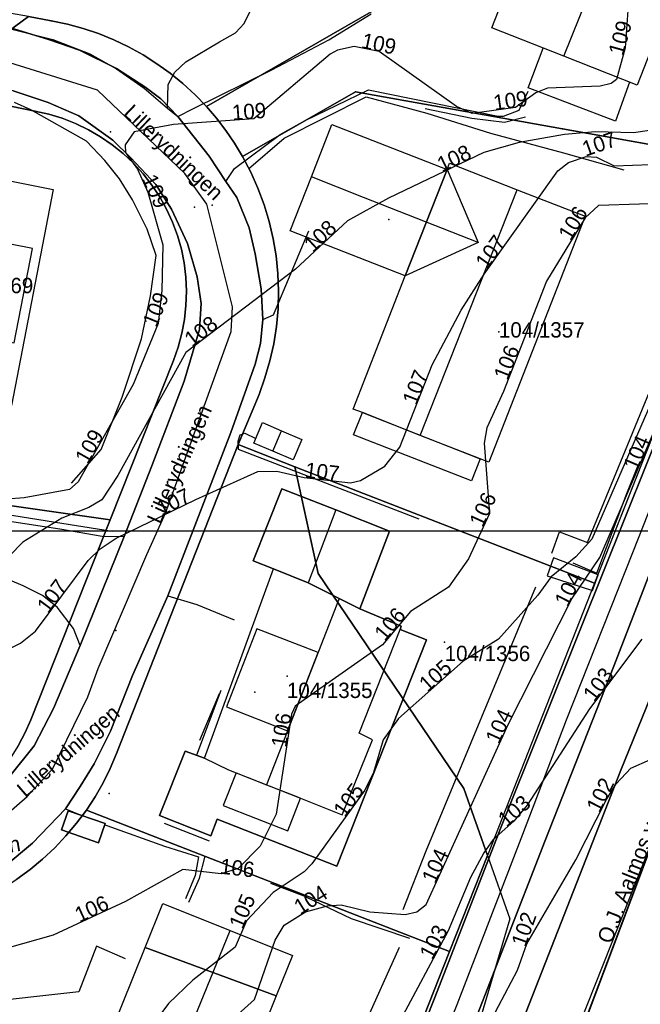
# Model space of a CAD drawing. Header units: inches. Extents: x 92348 to 92653, y 1600225 to 1600392.
# Tile 12 of 14: x 92551 to 92592, y 1600269 to 1600333. Entities that reach past the tile are written whole.
import ezdxf

# ---------------------------------------------------------------- set-up
doc = ezdxf.new("R2010")
doc.units = ezdxf.units.IN
doc.header["$MEASUREMENT"] = 0
for name, color, linetype in [('Adresse', 10, 'Continuous'), ('AnnenBygning', 10, 'Continuous'), ('AnnetVegarealAvgrensning', 10, 'Continuous'), ('ArealressursFlate', 10, 'Continuous'), ('ArealressursGrense', 10, 'Continuous'), ('Bestillingspolygon', 10, 'Continuous'), ('Bygning', 10, 'Continuous'), ('Bygningsdelelinje', 10, 'Continuous'), ('Bygningslinje', 10, 'Continuous'), ('Eiendomsgrense', 10, 'Continuous'), ('elveg20_v_kartverket_255_veglenke', 10, 'Continuous'), ('GatenavnTekst', 10, 'Continuous'), ('Gidtekst', 10, 'Continuous'), ('Gjerde', 10, 'Continuous'), ('GnrBnrTekst', 10, 'Continuous'), ('Hekk', 10, 'Continuous'), ('HoydeTekst', 10, 'Continuous'), ('HøydeKurve', 10, 'Continuous'), ('KantUtsnitt', 10, 'Continuous'), ('Kumlokk', 10, 'Continuous'), ('MurLoddrett', 10, 'Continuous'), ('Mønelinje', 10, 'Continuous'), ('Rutenett', 10, 'Continuous'), ('Takkant', 10, 'Continuous'), ('Taksprang', 10, 'Continuous'), ('TaksprangBunn', 10, 'Continuous'), ('Teig', 10, 'Continuous'), ('Teiggrensepunkt', 10, 'Continuous'), ('Trapp', 10, 'Continuous'), ('VegAnnenAvgrensning', 10, 'Continuous'), ('Vegdekkekant', 10, 'Continuous'), ('VegGåendeOgSyklende', 10, 'Continuous'), ('VegKjørende', 10, 'Continuous'), ('Veranda', 10, 'Continuous')]:
    doc.layers.add(name, color=color, linetype=linetype)

msp = doc.modelspace()

# ---------------------------------------------------------------- linework, layer by layer
at = {"layer": 'Adresse'}
for p in [(92575.21, 1600320.297), (92566.484, 1600289.483)]:
    msp.add_point(p, dxfattribs=at)
at = {"layer": 'AnnenBygning'}
for points in [[(92566.41, 1600305.72, 108.85), (92566.98, 1600307.05, 108.85), (92568.22, 1600306.52, 109.23), (92569.54, 1600305.96, 108.85), (92568.98, 1600304.63, 108.85), (92567.66, 1600305.2, 109.23)], [(92553.89, 1600280.51, 107.84), (92554.33, 1600281.76, 107.6), (92556.74, 1600280.92, 107.6), (92556.3, 1600279.67, 107.84)]]:
    msp.add_polyline3d(points, close=True, dxfattribs=at)
at = {"layer": 'AnnetVegarealAvgrensning'}
msp.add_line((92554.14, 1600281.88, 106.48), (92555.22, 1600281.44, 106.48), dxfattribs=at)
for points in [[(92560.79, 1600327.55, 109.05), (92560.84, 1600329.09, 109.06), (92561.27, 1600329.89, 109), (92562, 1600330.57, 108.99), (92564.18, 1600331.86, 108.98), (92565.23, 1600332.44, 108.98), (92565.8, 1600333.05, 109), (92566.4, 1600334.29, 109.13), (92566.64, 1600336.5, 109.11)], [(92561.46, 1600326.99, 109.03), (92562.5, 1600327.53, 109.07), (92567.6, 1600330.03, 109.09), (92571.31, 1600331.99, 109.14), (92574.06, 1600333.68, 109.22)], [(92564.6, 1600322.77, 108.63), (92565.15, 1600323.62, 108.75), (92568.13, 1600325.83, 108.89), (92569.77, 1600326.74, 108.92), (92573.9, 1600328.74, 109.02)], [(92573.9, 1600328.74, 109.02), (92582.35, 1600327.01, 109.17), (92582.68, 1600327.01, 109.17), (92583.71, 1600327.42, 109.17), (92584.3, 1600328.65, 109.17)], [(92567.01, 1600313.78, 107.87), (92567.7, 1600314.08, 107.88), (92570.01, 1600319.54, 107.92)], [(92577.2, 1600300.76, 106.72), (92565.42, 1600305.29, 107.53), (92565.4, 1600305.84, 107.53), (92565.53, 1600306.26, 107.57), (92565.84, 1600306.36, 107.61), (92566.54, 1600306.02, 107.61)], [(92547.2, 1600301.22, 108.75), (92550.5, 1600300.64, 107.97), (92553.79, 1600300.13, 107.4), (92556.54, 1600299.65, 106.84), (92557.97, 1600299.64, 106.84)], [(92555.11, 1600292.53, 106.42), (92554.67, 1600293.63, 106.58), (92553.61, 1600295.03, 106.85), (92552.65, 1600295.78, 107.05), (92551.4, 1600296.42, 107.41), (92549.49, 1600297.21, 107.86), (92546.83, 1600297.86, 108.43)], [(92560.81, 1600295.77, 106.84), (92562.71, 1600295.2, 106.89), (92565.13, 1600294.2, 106.84)], [(92556.72, 1600280.85, 106.48), (92556.85, 1600280.79, 106.48), (92560.61, 1600279.45, 106.23), (92562.81, 1600278.75, 106.25), (92562.59, 1600277.55, 106.14), (92561.97, 1600276.02, 106.13)], [(92558.06, 1600272.1, 106.14), (92556.18, 1600272.93, 106.14), (92555.02, 1600269.96, 106.14), (92548.18, 1600269.21, 106.09)]]:
    msp.add_polyline3d(points, dxfattribs=at)
at = {"layer": 'ArealressursFlate'}
for points in [[(92626.35, 1600369.82), (92572.99, 1600228.22), (92572.49, 1600228.47), (92566.53, 1600231.48), (92559.38, 1600234.52), (92559.38, 1600234.53), (92561.78, 1600234.11), (92563.98, 1600234.03), (92566.17, 1600234.51), (92567.97, 1600235.26), (92569.89, 1600236.6), (92571.18, 1600237.88), (92572.19, 1600239.49), (92573.07, 1600240.91), (92575.81, 1600247.75), (92583.15, 1600266.06), (92590.33, 1600284.4), (92595.33, 1600296.7)], [(92550.16, 1600278.1), (92552, 1600279.65), (92554.14, 1600281.88), (92555.11, 1600283.34), (92556.02, 1600284.81), (92557.08, 1600286.94), (92558.52, 1600290.57), (92560.81, 1600295.77), (92564.93, 1600306.41), (92566.51, 1600310.85), (92566.85, 1600312.2), (92567.01, 1600313.78), (92566.9, 1600315.76), (92566.51, 1600318.05), (92566.11, 1600319.75), (92565.32, 1600321.73), (92564.6, 1600322.77), (92563.5, 1600324.42), (92561.46, 1600326.99), (92560.36, 1600328.15), (92559.32, 1600328.94), (92557.48, 1600330.13), (92555.06, 1600331.31), (92553.05, 1600332.02), (92550.78, 1600332.72)], [(92550.78, 1600332.72), (92553.05, 1600332.02), (92555.06, 1600331.31), (92557.48, 1600330.13), (92559.32, 1600328.94), (92560.36, 1600328.15), (92561.46, 1600326.99), (92563.5, 1600324.42), (92564.6, 1600322.77), (92565.32, 1600321.73), (92566.11, 1600319.75), (92566.51, 1600318.05), (92566.9, 1600315.76), (92567.01, 1600313.78), (92566.85, 1600312.2), (92566.51, 1600310.85), (92564.93, 1600306.41), (92560.81, 1600295.77), (92558.52, 1600290.57), (92557.08, 1600286.94), (92556.02, 1600284.81), (92555.11, 1600283.34), (92554.14, 1600281.88), (92552, 1600279.65), (92550.16, 1600278.1)], [(92550.52, 1600284.02), (92552.11, 1600286), (92553.36, 1600288.42), (92555.11, 1600292.53), (92557.97, 1600299.64), (92559.78, 1600304.24), (92561.88, 1600309.76), (92562.88, 1600313.11), (92562.99, 1600314.82), (92562.72, 1600316.54), (92562.1, 1600318.73), (92561.05, 1600320.96), (92560.04, 1600322.56), (92558.4, 1600324.3), (92557.23, 1600325.46), (92555.01, 1600327.04), (92553.01, 1600327.9), (92550.74, 1600328.67)], [(92550.74, 1600328.67), (92553.01, 1600327.9), (92555.01, 1600327.04), (92557.23, 1600325.46), (92558.4, 1600324.3), (92560.04, 1600322.56), (92561.05, 1600320.96), (92562.1, 1600318.73), (92562.72, 1600316.54), (92562.99, 1600314.82), (92562.88, 1600313.11), (92561.88, 1600309.76), (92559.78, 1600304.24), (92557.97, 1600299.64), (92555.11, 1600292.53), (92553.36, 1600288.42), (92552.11, 1600286), (92550.52, 1600284.02)], [(92594.89, 1600311.54), (92587.74, 1600293.72), (92582.49, 1600280.61), (92578.21, 1600269.58), (92572.58, 1600255.42), (92568.21, 1600244.6), (92567.23, 1600242.92), (92566.1, 1600241.59), (92564.07, 1600240.6), (92561.83, 1600240.47), (92558.32, 1600241.01), (92552.6, 1600242.66), (92544.26, 1600245.66)], [(92544.26, 1600245.66), (92552.6, 1600242.66), (92558.32, 1600241.01), (92561.83, 1600240.47), (92564.07, 1600240.6), (92566.1, 1600241.59), (92567.23, 1600242.92), (92568.21, 1600244.6), (92572.58, 1600255.42), (92578.21, 1600269.58), (92582.49, 1600280.61), (92587.74, 1600293.72), (92594.89, 1600311.54)], [(92593.14, 1600299.61), (92589.87, 1600291.18), (92585.4, 1600279.82), (92580.05, 1600266.09)]]:
    msp.add_lwpolyline(points, dxfattribs=at)
msp.add_lwpolyline([(92612.85, 1600341.61), (92610.54, 1600335.38), (92607.01, 1600326.42), (92602.86, 1600315.86), (92599.64, 1600307.59), (92595.33, 1600296.7), (92590.33, 1600284.4), (92583.15, 1600266.06), (92575.81, 1600247.75), (92573.07, 1600240.91), (92571.36, 1600241.63), (92570.97, 1600242.22), (92570.89, 1600242.96), (92574.2, 1600251.42), (92580.05, 1600266.09), (92585.4, 1600279.82), (92589.87, 1600291.18), (92593.14, 1600299.61), (92597.21, 1600310.1), (92601.59, 1600321.17), (92609.85, 1600341.77), (92610.3, 1600342.1), (92610.98, 1600342.26), (92611.51, 1600342.18)], close=True, dxfattribs=at)
at = {"layer": 'ArealressursGrense'}
msp.add_line((92555.11, 1600292.53), (92557.97, 1600299.64), dxfattribs=at)
for points in [[(92609.89, 1600349.92), (92594.89, 1600311.54), (92587.74, 1600293.72), (92582.49, 1600280.61), (92578.21, 1600269.58), (92572.58, 1600255.42), (92568.21, 1600244.6), (92567.23, 1600242.92), (92566.1, 1600241.59), (92564.07, 1600240.6), (92561.83, 1600240.47), (92558.32, 1600241.01), (92552.6, 1600242.66), (92544.26, 1600245.66), (92532.08, 1600248.6), (92524.98, 1600249.68), (92517.35, 1600250.15), (92506.29, 1600250.34)], [(92612.85, 1600341.61), (92611.51, 1600342.18), (92610.98, 1600342.26), (92610.3, 1600342.1), (92609.85, 1600341.77), (92601.59, 1600321.17), (92597.21, 1600310.1), (92593.14, 1600299.61), (92589.87, 1600291.18), (92585.4, 1600279.82), (92580.05, 1600266.09), (92574.2, 1600251.42), (92570.89, 1600242.96), (92570.97, 1600242.22), (92571.36, 1600241.63), (92573.07, 1600240.91)], [(92612.85, 1600341.61), (92610.54, 1600335.38), (92607.01, 1600326.42), (92602.86, 1600315.86), (92599.64, 1600307.59), (92595.33, 1600296.7), (92590.33, 1600284.4), (92583.15, 1600266.06), (92575.81, 1600247.75), (92573.07, 1600240.91)], [(92550.78, 1600332.72), (92553.05, 1600332.02), (92555.06, 1600331.31), (92557.48, 1600330.13), (92559.32, 1600328.94)], [(92557.97, 1600299.64), (92559.78, 1600304.24), (92561.88, 1600309.76), (92562.88, 1600313.11), (92562.99, 1600314.82), (92562.72, 1600316.54), (92562.1, 1600318.73), (92561.05, 1600320.96), (92560.04, 1600322.56), (92558.4, 1600324.3), (92557.23, 1600325.46), (92555.01, 1600327.04), (92553.01, 1600327.9), (92550.74, 1600328.67), (92546.17, 1600329.42)], [(92559.32, 1600328.94), (92560.36, 1600328.15), (92561.46, 1600326.99)], [(92561.46, 1600326.99), (92563.5, 1600324.42), (92564.6, 1600322.77)], [(92564.6, 1600322.77), (92565.32, 1600321.73), (92566.11, 1600319.75), (92566.51, 1600318.05), (92566.9, 1600315.76), (92567.01, 1600313.78)], [(92567.01, 1600313.78), (92566.85, 1600312.2), (92566.51, 1600310.85), (92564.93, 1600306.41), (92560.81, 1600295.77)], [(92554.14, 1600281.88), (92555.11, 1600283.34), (92556.02, 1600284.81), (92557.08, 1600286.94), (92558.52, 1600290.57), (92560.81, 1600295.77)], [(92555.11, 1600292.53), (92553.36, 1600288.42), (92552.11, 1600286), (92550.52, 1600284.02), (92548.86, 1600282.42), (92547.17, 1600281.19), (92544.69, 1600279.89), (92542.41, 1600279.3), (92540.53, 1600279.09), (92538.04, 1600279.17), (92531.43, 1600279.34)], [(92554.14, 1600281.88), (92552, 1600279.65), (92550.16, 1600278.1), (92547.92, 1600276.77), (92545.16, 1600275.68), (92542, 1600275.13)]]:
    msp.add_lwpolyline(points, dxfattribs=at)
at = {"layer": 'Bestillingspolygon'}
msp.add_lwpolyline([(92626.349, 1600369.817), (92451.714, 1600386.577), (92380.721, 1600373.117), (92356.874, 1600346.697), (92347.8, 1600302.329), (92365.622, 1600254.393), (92417.025, 1600227.014), (92571.817, 1600225.094)], close=True, dxfattribs=at)
at = {"layer": 'Bygning'}
for points in [[(92595.9, 1600340.52, 112.86), (92591.39, 1600329.04, 112.86), (92586.62, 1600330.92, 115.43), (92581.92, 1600332.77, 112.86), (92586.19, 1600343.66, 112.87)], [(92576.28, 1600316.61, 111.02), (92568.79, 1600319.54, 111.02), (92570.17, 1600323.06, 112.96), (92571.51, 1600326.48, 111.02), (92579.01, 1600323.54, 111.07)], [(92549.85, 1600322.93, 116.72), (92553.35, 1600322.25, 113.45), (92550.63, 1600308.17, 113.45), (92547.12, 1600308.85, 116.72), (92543.9, 1600309.47, 116.72), (92540.22, 1600310.18, 113.45), (92542.94, 1600324.27, 113.45), (92546.63, 1600323.56, 116.72)], [(92576.28, 1600316.61, 111.02), (92579.01, 1600323.54, 111.07), (92579.17, 1600323.96, 111.07), (92583.58, 1600322.23, 113.54), (92588, 1600320.5, 111.07), (92581.73, 1600304.48, 111.07), (92581.17, 1600304.7, 111.38), (92580.61, 1600303.25, 109.15), (92572.92, 1600306.26, 109.11), (92573.49, 1600307.7, 109.11), (92572.89, 1600307.93, 111.07)], [(92573.33, 1600294.91, 109.21), (92569.95, 1600296.61, 109.62), (92567.7, 1600297.53, 109.88), (92566.37, 1600298.04, 109.21), (92568.25, 1600302.74, 109.21), (92571.76, 1600301.36, 111.33), (92575.26, 1600299.97, 109.21)], [(92563.2, 1600285.19, 109.89), (92567.7, 1600297.53, 109.88), (92569.95, 1600296.61, 109.62), (92573.33, 1600294.91, 109.21), (92576.03, 1600293.79, 109.86), (92575.95, 1600293.57, 109.86), (92577.67, 1600292.89, 107.4), (92571.83, 1600278.15, 107.4), (92564.04, 1600281.22, 107.46), (92563.61, 1600280.13, 107.46), (92560.28, 1600281.44, 107.46), (92561.94, 1600285.65, 107.48)], [(92567.87, 1600269.69, 108.76), (92559.33, 1600272.84, 108.76), (92560.49, 1600275.72, 108.76), (92564.88, 1600273.96, 111.04), (92568.93, 1600272.33, 108.76)], [(92567.87, 1600269.69, 108.76), (92565.91, 1600264.8, 108.76), (92566.94, 1600264.4, 106.24), (92561.41, 1600250.68, 106.24), (92552.61, 1600254.23, 106.24), (92553.88, 1600257.37, 106.24), (92553.21, 1600257.62, 108.76), (92559.33, 1600272.84, 108.76)]]:
    msp.add_polyline3d(points, close=True, dxfattribs=at)
at = {"layer": 'Bygningsdelelinje'}
for p, q in [((92576.28, 1600316.61, 111.02), (92579.01, 1600323.54, 111.07)), ((92567.87, 1600269.69, 108.76), (92559.33, 1600272.84, 108.76))]:
    msp.add_line(p, q, dxfattribs=at)
msp.add_polyline3d([(92567.7, 1600297.53, 109.88), (92569.95, 1600296.61, 109.62), (92573.33, 1600294.91, 109.21)], dxfattribs=at)
at = {"layer": 'Bygningslinje'}
for points in [[(92579.01, 1600323.54, 111.07), (92581.03, 1600318.78, 112.96), (92576.28, 1600316.61, 111.02)], [(92546.29, 1600313.14, 117.86), (92550.81, 1600312.26, 116.15), (92551.99, 1600318.4, 116.15), (92547.47, 1600319.28, 117.86), (92546.29, 1600313.14, 117.86)], [(92570.61, 1600292.08, 113.35), (92566.61, 1600293.62, 111.92), (92564.63, 1600288.52, 111.92), (92568.62, 1600286.96, 113.35), (92570.61, 1600292.08, 113.35)]]:
    msp.add_polyline3d(points, dxfattribs=at)
at = {"layer": 'Eiendomsgrense'}
for p, q in [((92551.74, 1600333.52), (92545.27, 1600328.76)), ((92553.22, 1600333.24), (92551.74, 1600333.52)), ((92563.34, 1600327.65), (92574.21, 1600333.9)), ((92545.27, 1600328.76), (92552.15, 1600327.34)), ((92565.69, 1600324.39), (92573.04, 1600328.61)), ((92573.04, 1600328.61), (92586.53, 1600326.19)), ((92586.53, 1600326.19), (92599.38, 1600323.89)), ((92599.38, 1600323.89), (92588.61, 1600296.58)), ((92561.19, 1600311.1), (92557.06, 1600300.72)), ((92565.4, 1600305.62), (92566.76, 1600308.89)), ((92557.48, 1600285.48), (92565.4, 1600305.62)), ((92565.4, 1600305.62), (92569.1, 1600304.18)), ((92557.06, 1600300.72), (92530.91, 1600304.42)), ((92569.1, 1600304.18), (92588.61, 1600296.58)), ((92569.1, 1600304.18), (92570.62, 1600297.22)), ((92557.06, 1600300.72), (92551.89, 1600287.68)), ((92570.62, 1600297.22), (92580.1, 1600283.21)), ((92588.61, 1600296.58), (92581.64, 1600278.84)), ((92580.1, 1600283.21), (92581.64, 1600278.84)), ((92555.51, 1600281.8), (92579.16, 1600272.59)), ((92581.64, 1600278.84), (92579.16, 1600272.59)), ((92581.64, 1600278.84), (92583.09, 1600274.71)), ((92583.09, 1600274.71), (92580.57, 1600266.21)), ((92579.16, 1600272.59), (92567.91, 1600244.1))]:
    msp.add_line(p, q, dxfattribs=at)
for points in [[(92563.34, 1600327.65), (92562.59, 1600328.42), (92561.8, 1600329.14), (92560.97, 1600329.82), (92560.11, 1600330.44), (92559.2, 1600331.01), (92558.26, 1600331.53), (92557.3, 1600331.99), (92556.31, 1600332.4), (92555.3, 1600332.74), (92554.27, 1600333.02), (92553.22, 1600333.24)], [(92552.15, 1600327.34), (92553.06, 1600327.14), (92553.94, 1600326.88), (92554.8, 1600326.54), (92555.64, 1600326.14), (92556.44, 1600325.68), (92557.19, 1600325.16), (92557.91, 1600324.58), (92558.59, 1600323.95), (92559.21, 1600323.26), (92559.77, 1600322.53), (92560.29, 1600321.76), (92560.74, 1600320.96), (92561.12, 1600320.12), (92561.44, 1600319.25), (92561.7, 1600318.36), (92561.88, 1600317.46), (92561.99, 1600316.53), (92562.03, 1600315.61), (92562, 1600314.69), (92561.9, 1600313.78), (92561.74, 1600312.87), (92561.5, 1600311.97), (92561.19, 1600311.1)], [(92565.69, 1600324.39), (92565.17, 1600325.26), (92564.6, 1600326.09), (92563.99, 1600326.88), (92563.34, 1600327.65)], [(92566.76, 1600308.89), (92567.14, 1600309.97), (92567.47, 1600311.07), (92567.72, 1600312.19), (92567.89, 1600313.32), (92568, 1600314.46), (92568.03, 1600315.61), (92567.98, 1600316.76), (92567.87, 1600317.91), (92567.68, 1600319.03), (92567.42, 1600320.15), (92567.09, 1600321.25), (92566.69, 1600322.33), (92566.23, 1600323.38), (92565.69, 1600324.39)], [(92551.89, 1600287.68), (92551.52, 1600286.85), (92551.08, 1600286.04), (92550.6, 1600285.27), (92550.05, 1600284.54), (92549.44, 1600283.86), (92548.79, 1600283.21), (92548.08, 1600282.63), (92547.34, 1600282.1), (92546.56, 1600281.62), (92545.74, 1600281.21), (92544.9, 1600280.86), (92544.02, 1600280.58), (92543.14, 1600280.36), (92542.23, 1600280.21), (92541.32, 1600280.14), (92540.41, 1600280.13)], [(92555.51, 1600281.8), (92556.08, 1600282.67), (92556.6, 1600283.58), (92557.06, 1600284.52), (92557.48, 1600285.48)], [(92549.15, 1600276.19), (92550.09, 1600276.72), (92550.98, 1600277.3), (92551.85, 1600277.93), (92552.66, 1600278.61), (92553.45, 1600279.34), (92554.18, 1600280.12), (92554.87, 1600280.94), (92555.51, 1600281.8)]]:
    msp.add_lwpolyline(points, dxfattribs=at)
at = {"layer": 'elveg20_v_kartverket_255_veglenke'}
for points in [[(92609.557, 1600345.286, 105.089), (92607.681, 1600340.544, 105.159), (92603.309, 1600329.323, 105.049), (92599.177, 1600318.829, 104.949), (92595.185, 1600308.897, 104.699), (92591.102, 1600298.558, 104.219), (92586.777, 1600287.67, 103.909), (92583.935, 1600280.204, 103.719), (92579.644, 1600269.118, 103.279), (92575.997, 1600260.122, 102.839), (92570.998, 1600247.423, 102.319), (92568.778, 1600242.507, 102.169), (92568.344, 1600241.643, 102.089)], [(92473.431, 1600274.052, 108.94), (92476.608, 1600273.794, 108.939), (92484.016, 1600273.915, 108.639), (92490.619, 1600274.079, 108.239), (92497.493, 1600274.663, 108.139), (92508.799, 1600276.36, 107.739), (92513.372, 1600276.882, 107.539), (92525.56, 1600277.439, 107.139), (92536.529, 1600276.808, 107.139), (92546.738, 1600278.428, 107.239), (92551.65, 1600282.683, 107.239), (92553.326, 1600284.504, 107.339), (92555.603, 1600289.175, 107.439), (92556.274, 1600291.026, 107.439), (92559.459, 1600298.466, 107.839), (92560.673, 1600301.157, 107.939), (92564.952, 1600312.984, 108.639), (92565.039, 1600314.593, 108.939), (92563.365, 1600321.29, 109.439), (92561.921, 1600323.293, 109.639), (92556.228, 1600328.706, 110.039), (92548.132, 1600331.243, 110.739), (92545.291, 1600331.745, 110.939), (92526.127, 1600334.906, 111.739)], [(92593.38, 1600282.318, 102.846), (92576.513, 1600239.834, 101.339), (92575.545, 1600238.139, 101.079)]]:
    msp.add_polyline3d(points, dxfattribs=at)
at = {"layer": 'Gidtekst'}
for p in [(92582.386, 1600312.972), (92557.421, 1600293.515), (92578.839, 1600292.737), (92568.595, 1600290.538)]:
    msp.add_point(p, dxfattribs=at)
at = {"layer": 'Gjerde'}
for p, q in [((92590.49, 1600304.89, 106.56), (92592.86, 1600310.65, 106.64)), ((92562.9, 1600286.35, 108.04), (92564.19, 1600289.41, 108.01))]:
    msp.add_line(p, q, dxfattribs=at)
msp.add_polyline3d([(92585.83, 1600298.55, 106.63), (92586.33, 1600299.94, 106.65), (92588.16, 1600299.24, 106.43), (92590.49, 1600304.89, 106.56)], dxfattribs=at)
at = {"layer": 'Hekk'}
for p, q in [((92560.58, 1600280.95, 108.12), (92563.51, 1600279.8, 108.1)), ((92575.88, 1600272.84, 104.07), (92571.15, 1600262.36, 104.04))]:
    msp.add_line(p, q, dxfattribs=at)
for points in [[(92554.53, 1600303.11, 110.05), (92556.47, 1600305.29, 110.05), (92557.84, 1600308.72, 110.05), (92559.11, 1600312.52, 110.13), (92559.68, 1600315.31, 110.17), (92560.06, 1600317.94, 110.17), (92559.47, 1600319.66, 110.17), (92558.51, 1600321.57, 110.17), (92557.66, 1600322.93, 110.17), (92556.71, 1600324.14, 110.17), (92555.51, 1600325.4, 110.17), (92551.89, 1600327.44, 110.34), (92550.82, 1600327.9, 110.34)], [(92576.16, 1600275.32, 105.41), (92577.64, 1600279.15, 105.55), (92584.79, 1600296.35, 106.07)]]:
    msp.add_polyline3d(points, dxfattribs=at)
at = {"layer": 'HøydeKurve'}
for points in [[(92591.05, 1600337.57, 109), (92590.62, 1600331.47, 109), (92590.04, 1600329.41, 109), (92589.7, 1600329.15, 109), (92588.99, 1600328.98, 109), (92585.56, 1600328.85, 109), (92584.8, 1600328.55, 109), (92583.46, 1600327.58, 109), (92580.65, 1600327.19, 109), (92579.63, 1600327.66, 109), (92574.58, 1600331.23, 109), (92572.96, 1600331.57, 109), (92571.88, 1600331.32, 109), (92571.4, 1600331.06, 109), (92566.43, 1600326.85, 109), (92561.18, 1600326.47, 109), (92558.62, 1600325.99, 109), (92558.04, 1600325.16, 109), (92558.05, 1600324.66, 109), (92558.84, 1600323.56, 109), (92559.51, 1600322.07, 109), (92560.5, 1600318.64, 109), (92560.42, 1600315.67, 109), (92560.18, 1600313.5, 109), (92558.55, 1600309.54, 109), (92554.97, 1600303.19, 109), (92554.42, 1600302.69, 109), (92551.46, 1600302.14, 109), (92550.3, 1600302.07, 109)], [(92593.1, 1600326.21, 108), (92591.16, 1600325.94, 108), (92588.68, 1600325.99, 108), (92586.67, 1600325.83, 108), (92583.7, 1600325.31, 108), (92581.41, 1600324.65, 108), (92575.19, 1600321.68, 108), (92572.52, 1600320.19, 108), (92569.13, 1600317.05, 108), (92561.98, 1600311.63, 108), (92557.56, 1600303.61, 108), (92556.52, 1600302.02, 108), (92555.68, 1600301.53, 108), (92553.9, 1600300.82, 108), (92551.36, 1600299.25, 108), (92548.76, 1600296.62, 108)], [(92549.8, 1600291.99, 107), (92551.22, 1600292.68, 107), (92552.19, 1600293.46, 107), (92555.62, 1600298.07, 107), (92556.4, 1600298.83, 107), (92557.46, 1600299.52, 107), (92562.65, 1600302.05, 107), (92566.69, 1600303.86, 107), (92567.91, 1600303.88, 107), (92569.71, 1600303.48, 107), (92572.72, 1600303.13, 107), (92573.36, 1600303.27, 107), (92574.95, 1600304.22, 107), (92575.94, 1600305.45, 107), (92578.05, 1600310.81, 107), (92579.92, 1600314.37, 107), (92581.42, 1600316.73, 107), (92586.22, 1600323.45, 107), (92586.92, 1600323.99, 107), (92588.08, 1600324.39, 107), (92588.74, 1600324.35, 107), (92589.89, 1600323.79, 107), (92592.28, 1600323.86, 107)], [(92594.21, 1600321.38, 106), (92588.88, 1600321.2, 106), (92588, 1600320.4, 106), (92585.49, 1600316.27, 106), (92582.68, 1600309.07, 106), (92581.6, 1600306.72, 106), (92581.43, 1600305.72, 106), (92581.77, 1600301.13, 106), (92580.4, 1600298.18, 106), (92579.11, 1600296.33, 106), (92576.62, 1600294.74, 106), (92574.8, 1600292.58, 106), (92569.11, 1600288.58, 106), (92568.88, 1600288.05, 106), (92567.87, 1600281.54, 106), (92566.83, 1600279.45, 106), (92565.4, 1600278, 106), (92564.3, 1600277.65, 106), (92561.79, 1600277.94, 106), (92558.06, 1600275.84, 106), (92553.34, 1600273.66, 106), (92549.32, 1600272.52, 106)], [(92564.94, 1600268.1, 104), (92566.47, 1600269.45, 104), (92567.8, 1600273.33, 104), (92568.4, 1600274.3, 104), (92569.79, 1600275.17, 104), (92571.23, 1600275.57, 104), (92572.1, 1600275.63, 104), (92573.97, 1600275.17, 104), (92576.27, 1600275, 104), (92577.04, 1600275.17, 104), (92577.64, 1600275.65, 104), (92582.99, 1600287.39, 104), (92587.15, 1600295.57, 104), (92588.96, 1600298.26, 104), (92595.07, 1600312.44, 104)], [(92593.16, 1600310.29, 105), (92588.45, 1600299.45, 105), (92587.39, 1600298.31, 105), (92585.8, 1600297.01, 105), (92584.93, 1600295.81, 105), (92582.36, 1600292.95, 105), (92580.05, 1600291.51, 105), (92575.85, 1600287.78, 105), (92574.85, 1600286.38, 105), (92574.22, 1600284.25, 105), (92573.66, 1600283.1, 105), (92570.19, 1600278.29, 105), (92569.71, 1600277.77, 105), (92567.69, 1600276.43, 105), (92565.94, 1600274.59, 105), (92565.21, 1600272.87, 105), (92562.44, 1600270.71, 105), (92560.86, 1600269.19, 105), (92559.53, 1600267.42, 105)], [(92591.7, 1600292.95, 103), (92588.29, 1600288.4, 103), (92584.24, 1600282.13, 103), (92583.36, 1600281.07, 103), (92582.01, 1600279.89, 103), (92581.4, 1600279.01, 103), (92580.54, 1600277.41, 103), (92579.08, 1600273.94, 103), (92575.81, 1600267.81, 103), (92572.93, 1600261.83, 103), (92571.45, 1600259.71, 103), (92569.25, 1600255.04, 103), (92567.83, 1600252.67, 103), (92566.17, 1600249.33, 103), (92564.97, 1600247.43, 103), (92561.92, 1600245.78, 103), (92559.93, 1600245.13, 103), (92555.93, 1600244.95, 103), (92553.47, 1600245.25, 103), (92553, 1600245.52, 103), (92552.23, 1600246.33, 103), (92551.01, 1600248.15, 103)], [(92550.52, 1600243.76, 102), (92554, 1600243.12, 102), (92560.86, 1600242.25, 102), (92562.3, 1600242.32, 102), (92563.26, 1600242.56, 102), (92564.39, 1600242.99, 102), (92565.42, 1600243.64, 102), (92566.29, 1600244.66, 102), (92570.77, 1600252.61, 102), (92572.02, 1600255.56, 102), (92573.79, 1600258.85, 102), (92575.91, 1600260.59, 102), (92578.99, 1600264.67, 102), (92581.12, 1600266.67, 102), (92583.59, 1600271.37, 102), (92584.2, 1600273.08, 102), (92587.41, 1600278.56, 102), (92589.4, 1600282.5, 102), (92590.03, 1600283.51, 102), (92590.98, 1600284.53, 102), (92592.27, 1600285.1, 102)]]:
    msp.add_polyline3d(points, dxfattribs=at)
at = {"layer": 'KantUtsnitt'}
for q in [(92572.99, 1600228.22), (92577.3, 1600239.65)]:
    msp.add_line((92626.35, 1600369.82), q, dxfattribs=at)
msp.add_lwpolyline([(92626.35, 1600369.82), (92571.82, 1600225.09), (92417.03, 1600227.02), (92365.62, 1600254.39), (92347.8, 1600302.33), (92356.88, 1600346.7), (92380.72, 1600373.12), (92451.71, 1600386.58), (92626.35, 1600369.82)], dxfattribs=at)
msp.add_lwpolyline([(92626.35, 1600369.82), (92571.82, 1600225.09), (92417.03, 1600227.02), (92365.62, 1600254.39), (92347.8, 1600302.33), (92356.88, 1600346.7), (92380.72, 1600373.12), (92451.71, 1600386.58), (92626.35, 1600369.82)], dxfattribs=at)
for points in [[(92432.74, 1600382.98, 127.29), (92451.71, 1600386.58, 127.29), (92626.35, 1600369.82, 127.29), (92571.82, 1600225.09, 127.29), (92417.03, 1600227.02, 127.29), (92365.62, 1600254.39, 127.29), (92347.8, 1600302.33, 127.29), (92356.88, 1600346.7, 127.29), (92380.72, 1600373.12, 127.29), (92432.74, 1600382.98, 127.29)], [(92623.34, 1600370.11, 104.13), (92626.35, 1600369.82, 104.05), (92577.14, 1600239.22, 100.22)]]:
    msp.add_polyline3d(points, dxfattribs=at)
at = {"layer": 'Kumlokk'}
for p in [(92557.09, 1600325.99, 108.9), (92562.56, 1600321.1, 108.46), (92563.71, 1600321.23, 108.53), (92557, 1600282.88, 106.64)]:
    msp.add_point(p, dxfattribs=at)
at = {"layer": 'MurLoddrett'}
for p, q in [((92564.26, 1600289.59, 107.04), (92562.68, 1600285.38, 107.04)), ((92569.8, 1600276.16, 104.51), (92567.53, 1600277.02, 104.86))]:
    msp.add_line(p, q, dxfattribs=at)
for points in [[(92566.08, 1600323.59, 108.81), (92568.4, 1600325.59, 108.96), (92573.75, 1600328.28, 109.06), (92577.69, 1600327.22, 109.04), (92581.85, 1600325.91, 108.38)], [(92577.58, 1600327.53, 109.11), (92580.62, 1600326.9, 109.18), (92582.75, 1600326.62, 109.11), (92584.13, 1600326.97, 109.13)], [(92581.85, 1600325.91, 108.38), (92586.59, 1600324.62, 107.86), (92590.52, 1600323.53, 106.89)], [(92520.9, 1600305.47, 109.8), (92525.57, 1600304.88, 109.72), (92534.97, 1600303.44, 109.68), (92543.88, 1600302, 109.51), (92547.37, 1600301.55, 109.38), (92552.96, 1600300.65, 108.36), (92557.18, 1600299.97, 107.31)], [(92587.2, 1600297.91, 104.79), (92588.76, 1600297.24, 104.81), (92590.73, 1600302.44, 104.92), (92591.44, 1600304.22, 104.96)], [(92562.19, 1600275.8, 106.09), (92562.87, 1600277.36, 106.18), (92563.26, 1600278.81, 106.22)], [(92569.8, 1600276.16, 104.51), (92572.77, 1600274.73, 104.27), (92576.56, 1600273.46, 103.86)]]:
    msp.add_polyline3d(points, dxfattribs=at)
at = {"layer": 'Mønelinje'}
for p, q in [((92586.62, 1600330.92, 115.43), (92594.32, 1600350.15, 115.43)), ((92573.57, 1600321.72, 112.96), (92570.17, 1600323.06, 112.96)), ((92577.26, 1600306.22, 113.54), (92583.58, 1600322.23, 113.54)), ((92581.03, 1600318.78, 112.96), (92573.57, 1600321.72, 112.96)), ((92567.66, 1600305.2, 109.23), (92568.22, 1600306.52, 109.23)), ((92571.76, 1600301.36, 111.33), (92569.95, 1600296.61, 111.33)), ((92571.97, 1600295.59, 113.35), (92567.25, 1600283.45, 113.35)), ((92557.51, 1600255.9, 111.04), (92564.88, 1600273.96, 111.04))]:
    msp.add_line(p, q, dxfattribs=at)
at = {"layer": 'Rutenett'}
msp.add_line((92347.8, 1600300), (92626.349, 1600300), dxfattribs=at)
at = {"layer": 'Takkant'}
for p, q in [((92563.2, 1600285.19, 109.89), (92567.7, 1600297.53, 109.88)), ((92567.87, 1600269.69, 108.76), (92565.91, 1600264.8, 108.76))]:
    msp.add_line(p, q, dxfattribs=at)
for points in [[(92595.9, 1600340.52, 112.86), (92591.39, 1600329.04, 112.86), (92586.62, 1600330.92, 115.43), (92581.92, 1600332.77, 112.86), (92586.19, 1600343.66, 112.87)], [(92576.28, 1600316.61, 111.02), (92568.79, 1600319.54, 111.02), (92570.17, 1600323.06, 112.96), (92571.51, 1600326.48, 111.02), (92579.01, 1600323.54, 111.07)], [(92549.85, 1600322.93, 116.72), (92553.35, 1600322.25, 113.45), (92550.63, 1600308.17, 113.45), (92547.12, 1600308.85, 116.72), (92543.9, 1600309.47, 116.72), (92540.22, 1600310.18, 113.45), (92542.94, 1600324.27, 113.45), (92546.63, 1600323.56, 116.72), (92549.85, 1600322.93, 116.72)], [(92579.01, 1600323.54, 111.07), (92579.17, 1600323.96, 111.07), (92583.58, 1600322.23, 113.54), (92588, 1600320.5, 111.07), (92581.73, 1600304.48, 111.07), (92581.17, 1600304.7, 111.38)], [(92573.49, 1600307.7, 111.41), (92572.89, 1600307.93, 111.07), (92576.28, 1600316.61, 111.02)], [(92581.17, 1600304.7, 109.15), (92580.61, 1600303.25, 109.15), (92572.92, 1600306.26, 109.11), (92573.49, 1600307.7, 109.11)], [(92566.41, 1600305.72, 108.85), (92566.98, 1600307.05, 108.85), (92568.22, 1600306.52, 109.23), (92569.54, 1600305.96, 108.85), (92568.98, 1600304.63, 108.85), (92567.66, 1600305.2, 109.23), (92566.41, 1600305.72, 108.85)], [(92573.33, 1600294.91, 109.21), (92575.26, 1600299.97, 109.21), (92571.76, 1600301.36, 111.33), (92568.25, 1600302.74, 109.21), (92566.37, 1600298.04, 109.21), (92567.7, 1600297.53, 109.88)], [(92575.95, 1600293.57, 109.86), (92576.03, 1600293.79, 109.86), (92573.33, 1600294.91, 112.16)], [(92575.95, 1600293.57, 107.4), (92577.67, 1600292.89, 107.4), (92571.83, 1600278.15, 107.4), (92564.04, 1600281.22, 107.46), (92563.61, 1600280.13, 107.46), (92560.28, 1600281.44, 107.46), (92561.94, 1600285.65, 107.48), (92563.2, 1600285.19, 107.48)], [(92553.89, 1600280.51, 107.84), (92556.3, 1600279.67, 107.84), (92556.74, 1600280.92, 107.6), (92554.33, 1600281.76, 107.6), (92553.89, 1600280.51, 107.84)], [(92559.33, 1600272.84, 108.76), (92560.49, 1600275.72, 108.76), (92564.88, 1600273.96, 111.04), (92568.93, 1600272.33, 108.76), (92567.87, 1600269.69, 108.76)], [(92553.88, 1600257.37, 109.11), (92553.21, 1600257.62, 108.76), (92559.33, 1600272.84, 108.76)]]:
    msp.add_polyline3d(points, dxfattribs=at)
at = {"layer": 'Taksprang'}
for p, q in [((92577.26, 1600306.22, 113.54), (92573.49, 1600307.7, 111.41)), ((92581.17, 1600304.7, 111.38), (92577.26, 1600306.22, 113.54)), ((92569.95, 1600296.61, 112.01), (92567.7, 1600297.53, 109.88)), ((92571.97, 1600295.59, 113.35), (92569.95, 1600296.61, 112.01)), ((92573.33, 1600294.91, 112.16), (92571.97, 1600295.59, 113.35)), ((92573.28, 1600286.81, 109.86), (92575.95, 1600293.57, 109.86)), ((92574.15, 1600286.39, 109.92), (92573.28, 1600286.81, 109.86)), ((92563.2, 1600285.19, 109.89), (92564.78, 1600284.43, 111.26)), ((92564.78, 1600284.43, 111.26), (92565.26, 1600284.24, 111.67)), ((92565.26, 1600284.24, 111.67), (92567.25, 1600283.45, 113.35)), ((92567.25, 1600283.45, 113.35), (92569.16, 1600282.7, 112.03)), ((92569.16, 1600282.7, 112.03), (92569.47, 1600282.57, 111.81))]:
    msp.add_line(p, q, dxfattribs=at)
for points in [[(92569.47, 1600282.57, 111.81), (92572.18, 1600281.5, 109.92), (92574.15, 1600286.39, 109.92)], [(92565.26, 1600284.24, 109.51), (92564.42, 1600282.11, 109.32), (92568.63, 1600280.45, 109.32), (92569.47, 1600282.57, 109.51)]]:
    msp.add_polyline3d(points, dxfattribs=at)
at = {"layer": 'TaksprangBunn'}
for p, q in [((92573.49, 1600307.7, 109.11), (92581.17, 1600304.7, 109.15)), ((92569.95, 1600296.61, 111.33), (92567.7, 1600297.53, 109.88)), ((92573.33, 1600294.91, 109.21), (92569.95, 1600296.61, 111.33)), ((92573.28, 1600286.81, 107.48), (92575.95, 1600293.57, 107.4)), ((92574.15, 1600286.39, 107.48), (92573.28, 1600286.81, 107.48)), ((92563.2, 1600285.19, 107.48), (92564.78, 1600284.43, 107.48)), ((92564.78, 1600284.43, 107.48), (92565.26, 1600284.24, 107.48)), ((92565.26, 1600284.24, 109.51), (92569.47, 1600282.57, 109.51))]:
    msp.add_line(p, q, dxfattribs=at)
for points in [[(92569.47, 1600282.57, 107.48), (92572.18, 1600281.5, 107.48), (92574.15, 1600286.39, 107.48)], [(92565.26, 1600284.24, 107.48), (92564.42, 1600282.11, 107.48), (92568.63, 1600280.45, 107.48), (92569.47, 1600282.57, 107.48)]]:
    msp.add_polyline3d(points, dxfattribs=at)
at = {"layer": 'Teig'}
for points in [[(92551.74, 1600333.52), (92550.49, 1600333.73), (92553.06, 1600356.44), (92553.38, 1600359.22), (92583.03, 1600356.15), (92581.27, 1600351.68), (92578.19, 1600343.91), (92574.21, 1600333.9), (92563.34, 1600327.65), (92562.59, 1600328.42), (92561.8, 1600329.14), (92560.97, 1600329.82), (92560.11, 1600330.44), (92559.2, 1600331.01), (92558.26, 1600331.53), (92557.3, 1600331.99), (92556.31, 1600332.4), (92555.3, 1600332.74), (92554.27, 1600333.02), (92553.22, 1600333.24)], [(92581.27, 1600351.68), (92583.03, 1600356.15), (92610.93, 1600353.26), (92609.94, 1600350.69), (92608.94, 1600348.14), (92604.53, 1600336.92), (92599.38, 1600323.89), (92586.53, 1600326.19), (92573.04, 1600328.61), (92565.69, 1600324.39), (92565.17, 1600325.26), (92564.6, 1600326.09), (92563.99, 1600326.88), (92563.34, 1600327.65), (92574.21, 1600333.9), (92578.19, 1600343.91)], [(92588.61, 1600296.58), (92569.1, 1600304.18), (92565.4, 1600305.62), (92566.76, 1600308.89), (92567.14, 1600309.97), (92567.47, 1600311.07), (92567.72, 1600312.19), (92567.89, 1600313.32), (92568, 1600314.46), (92568.03, 1600315.61), (92567.98, 1600316.76), (92567.87, 1600317.91), (92567.68, 1600319.03), (92567.42, 1600320.15), (92567.09, 1600321.25), (92566.69, 1600322.33), (92566.23, 1600323.38), (92565.69, 1600324.39), (92573.04, 1600328.61), (92586.53, 1600326.19), (92599.38, 1600323.89)], [(92555.51, 1600281.8), (92556.08, 1600282.67), (92556.6, 1600283.58), (92557.06, 1600284.52), (92557.48, 1600285.48), (92565.4, 1600305.62), (92569.1, 1600304.18), (92570.62, 1600297.22), (92580.1, 1600283.21), (92581.64, 1600278.84), (92579.16, 1600272.59)], [(92581.64, 1600278.84), (92580.1, 1600283.21), (92570.62, 1600297.22), (92569.1, 1600304.18), (92588.61, 1600296.58)]]:
    msp.add_lwpolyline(points, close=True, dxfattribs=at)
for points in [[(92551.08, 1600286.04), (92551.52, 1600286.85), (92551.89, 1600287.68), (92557.06, 1600300.72), (92561.19, 1600311.1), (92561.5, 1600311.97), (92561.74, 1600312.87), (92561.9, 1600313.78), (92562, 1600314.69), (92562.03, 1600315.61), (92561.99, 1600316.53), (92561.88, 1600317.46), (92561.7, 1600318.36), (92561.44, 1600319.25), (92561.12, 1600320.12), (92560.74, 1600320.96), (92560.29, 1600321.76), (92559.77, 1600322.53), (92559.21, 1600323.26), (92558.59, 1600323.95), (92557.91, 1600324.58), (92557.19, 1600325.16), (92556.44, 1600325.68), (92555.64, 1600326.14), (92554.8, 1600326.54), (92553.94, 1600326.88), (92553.06, 1600327.14), (92552.15, 1600327.34), (92545.27, 1600328.76), (92551.74, 1600333.52), (92553.22, 1600333.24), (92554.27, 1600333.02), (92555.3, 1600332.74), (92556.31, 1600332.4), (92557.3, 1600331.99), (92558.26, 1600331.53), (92559.2, 1600331.01), (92560.11, 1600330.44), (92560.97, 1600329.82), (92561.8, 1600329.14), (92562.59, 1600328.42), (92563.34, 1600327.65), (92563.99, 1600326.88), (92564.6, 1600326.09), (92565.17, 1600325.26), (92565.69, 1600324.39), (92566.23, 1600323.38), (92566.69, 1600322.33), (92567.09, 1600321.25), (92567.42, 1600320.15), (92567.68, 1600319.03), (92567.87, 1600317.91), (92567.98, 1600316.76), (92568.03, 1600315.61), (92568, 1600314.46), (92567.89, 1600313.32), (92567.72, 1600312.19), (92567.47, 1600311.07), (92567.14, 1600309.97), (92566.76, 1600308.89), (92565.4, 1600305.62), (92557.48, 1600285.48), (92557.06, 1600284.52), (92556.6, 1600283.58), (92556.08, 1600282.67), (92555.51, 1600281.8), (92554.87, 1600280.94), (92554.18, 1600280.12), (92553.45, 1600279.34), (92552.66, 1600278.61), (92551.85, 1600277.93), (92550.98, 1600277.3)], [(92551.74, 1600333.52), (92545.27, 1600328.76)], [(92545.27, 1600328.76), (92552.15, 1600327.34), (92553.06, 1600327.14), (92553.94, 1600326.88), (92554.8, 1600326.54), (92555.64, 1600326.14), (92556.44, 1600325.68), (92557.19, 1600325.16), (92557.91, 1600324.58), (92558.59, 1600323.95), (92559.21, 1600323.26), (92559.77, 1600322.53), (92560.29, 1600321.76), (92560.74, 1600320.96), (92561.12, 1600320.12), (92561.44, 1600319.25), (92561.7, 1600318.36), (92561.88, 1600317.46), (92561.99, 1600316.53), (92562.03, 1600315.61), (92562, 1600314.69), (92561.9, 1600313.78), (92561.74, 1600312.87), (92561.5, 1600311.97), (92561.19, 1600311.1), (92557.06, 1600300.72), (92530.91, 1600304.42)], [(92530.91, 1600304.42), (92557.06, 1600300.72), (92551.89, 1600287.68), (92551.52, 1600286.85), (92551.08, 1600286.04)], [(92550.98, 1600277.3), (92551.85, 1600277.93), (92552.66, 1600278.61), (92553.45, 1600279.34), (92554.18, 1600280.12), (92554.87, 1600280.94), (92555.51, 1600281.8), (92579.16, 1600272.59), (92567.91, 1600244.1)], [(92567.91, 1600244.1), (92579.16, 1600272.59), (92581.64, 1600278.84), (92583.09, 1600274.71), (92580.57, 1600266.21)]]:
    msp.add_lwpolyline(points, dxfattribs=at)
at = {"layer": 'Teiggrensepunkt'}
for p in [(92553.22, 1600333.24), (92573.04, 1600328.61), (92552.15, 1600327.34), (92563.34, 1600327.65), (92586.53, 1600326.19), (92565.69, 1600324.39), (92561.19, 1600311.1), (92566.76, 1600308.89), (92565.4, 1600305.62), (92569.1, 1600304.18), (92557.06, 1600300.72), (92570.62, 1600297.22), (92588.61, 1600296.58), (92551.89, 1600287.68), (92557.48, 1600285.48), (92580.1, 1600283.21), (92555.51, 1600281.8), (92581.64, 1600278.84), (92583.09, 1600274.71), (92579.16, 1600272.59)]:
    msp.add_point(p, dxfattribs=at)
at = {"layer": 'Trapp'}
msp.add_polyline3d([(92588.49, 1600296.11, 103.44), (92588.86, 1600297.13, 103.44), (92585.94, 1600298.25, 105.28), (92585.54, 1600297.06, 105.28)], close=True, dxfattribs=at)
at = {"layer": 'VegAnnenAvgrensning'}
msp.add_line((92555.11, 1600292.53, 106.42), (92557.97, 1600299.64, 106.84), dxfattribs=at)
for points in [[(92542.14, 1600334.29, 110.11), (92550.13, 1600332.81, 109.67), (92553.32, 1600332.01, 109.48), (92555.74, 1600331.09, 109.35), (92557.47, 1600330.1, 109.24), (92559.27, 1600328.84, 109.11), (92560.79, 1600327.55, 109.05)], [(92561.46, 1600326.99, 109.03), (92563.5, 1600324.42, 108.74), (92564.6, 1600322.77, 108.63)], [(92567.01, 1600313.78, 107.87), (92566.85, 1600312.2, 107.76), (92566.51, 1600310.85, 107.68), (92564.93, 1600306.41, 107.42), (92560.81, 1600295.77, 106.84)], [(92554.14, 1600281.88, 106.48), (92552, 1600279.65, 106.45), (92550.16, 1600278.1, 106.41), (92547.92, 1600276.77, 106.38), (92545.16, 1600275.68, 106.31), (92542, 1600275.13, 106.31)]]:
    msp.add_polyline3d(points, dxfattribs=at)
at = {"layer": 'Vegdekkekant'}
msp.add_line((92560.79, 1600327.55, 109.05), (92561.46, 1600326.99, 109.03), dxfattribs=at)
for points in [[(92614.74, 1600363.5, 104.37), (92611.22, 1600353.32, 104.17), (92594.89, 1600311.54, 103.7), (92587.74, 1600293.72, 103.21), (92582.49, 1600280.61, 102.71), (92578.21, 1600269.58, 102.37), (92572.58, 1600255.42, 101.62), (92568.21, 1600244.6, 101.22), (92567.23, 1600242.92, 101.16), (92566.1, 1600241.59, 101.11), (92564.07, 1600240.6, 101.09), (92561.82, 1600240.47, 101.11), (92558.32, 1600241.01, 101.25), (92552.6, 1600242.66, 101.65), (92544.26, 1600245.66, 102.11), (92532.08, 1600248.6, 102.87), (92524.98, 1600249.68, 103.33), (92517.35, 1600250.15, 103.74), (92506.29, 1600250.34, 104.52)], [(92612.85, 1600341.61, 103.82), (92611.51, 1600342.18, 103.95), (92610.98, 1600342.26, 104.04), (92610.3, 1600342.1, 104.09), (92609.85, 1600341.77, 104.17), (92601.59, 1600321.17, 104.1), (92597.21, 1600310.1, 103.7), (92593.14, 1600299.61, 103.31), (92589.87, 1600291.18, 103.07), (92585.4, 1600279.82, 102.68), (92580.05, 1600266.09, 102.15), (92574.2, 1600251.42, 101.55), (92570.89, 1600242.96, 101.11), (92570.97, 1600242.22, 101.03), (92571.36, 1600241.63, 100.92), (92573.07, 1600240.91, 100.41)], [(92612.85, 1600341.61, 103.82), (92610.54, 1600335.38, 103.56), (92607.01, 1600326.42, 103.35), (92602.86, 1600315.86, 103.02), (92599.64, 1600307.59, 102.6), (92595.33, 1600296.7, 102.27), (92590.33, 1600284.4, 101.9), (92583.15, 1600266.06, 101.19), (92575.81, 1600247.75, 100.61), (92573.07, 1600240.91, 100.41)], [(92557.97, 1600299.64, 106.84), (92559.78, 1600304.24, 107.23), (92561.88, 1600309.76, 107.53), (92562.88, 1600313.11, 107.76), (92562.99, 1600314.82, 108), (92562.72, 1600316.54, 108.09), (92562.1, 1600318.73, 108.29), (92561.05, 1600320.96, 108.55), (92560.04, 1600322.56, 108.65), (92558.4, 1600324.3, 108.67), (92557.23, 1600325.46, 108.77), (92555.01, 1600327.04, 109.07), (92553.01, 1600327.9, 109.25), (92550.74, 1600328.67, 109.5), (92546.17, 1600329.42, 109.8)], [(92564.6, 1600322.77, 108.63), (92565.32, 1600321.73, 108.6), (92566.11, 1600319.75, 108.42), (92566.51, 1600318.05, 108.29), (92566.9, 1600315.76, 108.08), (92567.01, 1600313.78, 107.87)], [(92554.14, 1600281.88, 106.48), (92555.11, 1600283.34, 106.48), (92556.02, 1600284.81, 106.5), (92557.08, 1600286.94, 106.5), (92558.52, 1600290.57, 106.56), (92560.81, 1600295.77, 106.84)], [(92555.11, 1600292.53, 106.42), (92553.36, 1600288.42, 106.41), (92552.11, 1600286, 106.35), (92550.52, 1600284.02, 106.33), (92548.86, 1600282.42, 106.3), (92547.17, 1600281.19, 106.24), (92544.69, 1600279.89, 106.22), (92542.41, 1600279.3, 106.22), (92540.53, 1600279.09, 106.18), (92538.04, 1600279.17, 106.16), (92531.43, 1600279.34, 106.27)]]:
    msp.add_polyline3d(points, dxfattribs=at)
at = {"layer": 'VegGåendeOgSyklende'}
for points in [[(92544.26, 1600245.66, 102.11), (92552.6, 1600242.66, 101.65), (92558.32, 1600241.01, 101.25), (92561.82, 1600240.47, 101.11), (92564.07, 1600240.6, 101.09), (92566.1, 1600241.59, 101.11), (92567.23, 1600242.92, 101.16), (92568.21, 1600244.6, 101.22), (92572.58, 1600255.42, 101.62), (92578.21, 1600269.58, 102.37), (92582.49, 1600280.61, 102.71), (92587.74, 1600293.72, 103.21), (92594.89, 1600311.54, 103.7)], [(92593.14, 1600299.61, 103.31), (92589.87, 1600291.18, 103.07), (92585.4, 1600279.82, 102.68), (92580.05, 1600266.09, 102.15)]]:
    msp.add_polyline3d(points, dxfattribs=at)
at = {"layer": 'VegKjørende'}
for points in [[(92550.13, 1600332.81, 109.67), (92553.32, 1600332.01, 109.48), (92555.74, 1600331.09, 109.35), (92557.47, 1600330.1, 109.24), (92559.27, 1600328.84, 109.11), (92560.79, 1600327.55, 109.05), (92561.46, 1600326.99, 109.03), (92563.5, 1600324.42, 108.74), (92564.6, 1600322.77, 108.63), (92565.32, 1600321.73, 108.6), (92566.11, 1600319.75, 108.42), (92566.51, 1600318.05, 108.29), (92566.9, 1600315.76, 108.08), (92567.01, 1600313.78, 107.87), (92566.85, 1600312.2, 107.76), (92566.51, 1600310.85, 107.68), (92564.93, 1600306.41, 107.42), (92560.81, 1600295.77, 106.84), (92558.52, 1600290.57, 106.56), (92557.08, 1600286.94, 106.5), (92556.02, 1600284.81, 106.5), (92555.11, 1600283.34, 106.48), (92554.14, 1600281.88, 106.48), (92552, 1600279.65, 106.45), (92550.16, 1600278.1, 106.41)], [(92550.52, 1600284.02, 106.33), (92552.11, 1600286, 106.35), (92553.36, 1600288.42, 106.41), (92555.11, 1600292.53, 106.42), (92557.97, 1600299.64, 106.84), (92559.78, 1600304.24, 107.23), (92561.88, 1600309.76, 107.53), (92562.88, 1600313.11, 107.76), (92562.99, 1600314.82, 108), (92562.72, 1600316.54, 108.09), (92562.1, 1600318.73, 108.29), (92561.05, 1600320.96, 108.55), (92560.04, 1600322.56, 108.65), (92558.4, 1600324.3, 108.67), (92557.23, 1600325.46, 108.77), (92555.01, 1600327.04, 109.07), (92553.01, 1600327.9, 109.25), (92550.74, 1600328.67, 109.5)]]:
    msp.add_polyline3d(points, dxfattribs=at)
at = {"layer": 'Veranda'}
for points in [[(92590.89, 1600329.24, 111.1), (92589.99, 1600326.69, 111.1), (92584.3, 1600328.87, 111.07), (92585.28, 1600331.45, 111.07)], [(92581.17, 1600304.7, 109.57), (92580.61, 1600303.25, 109.57), (92572.92, 1600306.26, 109.57), (92573.49, 1600307.7, 109.57)], [(92563.2, 1600285.19, 108.25), (92561.94, 1600285.65, 108.25), (92560.28, 1600281.44, 108.25), (92563.61, 1600280.13, 108.25), (92564.04, 1600281.22, 108.25), (92571.83, 1600278.15, 108.25), (92577.67, 1600292.89, 108.25), (92575.95, 1600293.57, 108.25)]]:
    msp.add_polyline3d(points, dxfattribs=at)

# ---------------------------------------------------------------- texts
at = {"layer": 'GatenavnTekst'}
for s, rotation, p in [('Lillerydningen', 316.44595, (92557.866, 1600327.149, 109.924)), ('Lillerydningen', 65.72433, (92560.326, 1600300.388, 107.91)), ('Lillerydningen', 40.89498, (92551.53, 1600282.579, 107.239)), ('O.J. Aalmos veg', 68.34658, (92589.69, 1600273.024, 102.516)), ('Lillerydningen', 9.01883, (92543.123, 1600277.855, 107.204))]:
    msp.add_text(s, height=1, rotation=rotation, dxfattribs=at).set_placement(p)
at = {"layer": 'GnrBnrTekst'}
for s, p in [('104/1369', (92546.47, 1600315.485)), ('104/1357', (92582.39, 1600312.595)), ('104/1356', (92578.855, 1600291.51)), ('104/1355', (92568.575, 1600289.105))]:
    msp.add_text(s, height=1, dxfattribs=at).set_placement(p)
at = {"layer": 'HoydeTekst'}
for s, rotation, p in [('109', 74.27525, (92590.465, 1600330.918, 109)), ('109', 348.147, (92573.379, 1600331.482, 109)), ('109', 7.90161, (92582.101, 1600327.391, 109)), ('109', 4.1399, (92565.03, 1600326.749, 109)), ('107', 19.02561, (92588.027, 1600324.372, 107)), ('108', 25.5241, (92578.672, 1600323.343, 108)), ('109', 294.21175, (92559.114, 1600322.95, 109)), ('106', 58.71093, (92587.054, 1600318.844, 106)), ('108', 42.80751, (92570.258, 1600318.095, 108)), ('107', 54.46232, (92581.602, 1600316.985, 107)), ('109', 67.62714, (92560.062, 1600313.213, 109)), ('108', 37.16365, (92562.386, 1600311.938, 108)), ('106', 68.6804, (92582.949, 1600309.76, 106)), ('107', 68.51259, (92576.999, 1600308.141, 107)), ('109', 60.58659, (92555.589, 1600304.289, 109)), ('104', 66.68934, (92591.378, 1600303.872, 104)), ('107', 353.36749, (92569.718, 1600303.479, 107)), ('107', 25.98812, (92560.402, 1600300.954, 107)), ('106', 65.08953, (92581.325, 1600300.172, 106)), ('107', 53.34947, (92553.01, 1600294.561, 107)), ('104', 63.04405, (92586.857, 1600294.994, 104)), ('106', 49.88276, (92574.949, 1600292.757, 106)), ('105', 41.60813, (92577.739, 1600289.458, 105)), ('103', 53.15026, (92588.595, 1600288.808, 103)), ('106', 81.1811, (92568.537, 1600285.84, 106)), ('104', 65.50091, (92582.381, 1600286.053, 104)), ('105', 54.1928, (92572.342, 1600281.273, 105)), ('102', 63.20275, (92588.933, 1600281.574, 102)), ('103', 41.15586, (92582.872, 1600280.643, 103)), ('104', 65.50091, (92578.234, 1600276.953, 104)), ('106', 353.40939, (92564.178, 1600277.664, 106)), ('105', 67.00273, (92565.686, 1600273.991, 105)), ('104', 32.04242, (92569.441, 1600274.951, 104)), ('106', 24.79053, (92555.05, 1600274.45, 106)), ('102', 70.3674, (92584.109, 1600272.824, 102)), ('103', 61.92266, (92578.043, 1600271.995, 103))]:
    msp.add_text(s, height=1, rotation=rotation, dxfattribs=at).set_placement(p)

doc.saveas('drawing.dxf')
